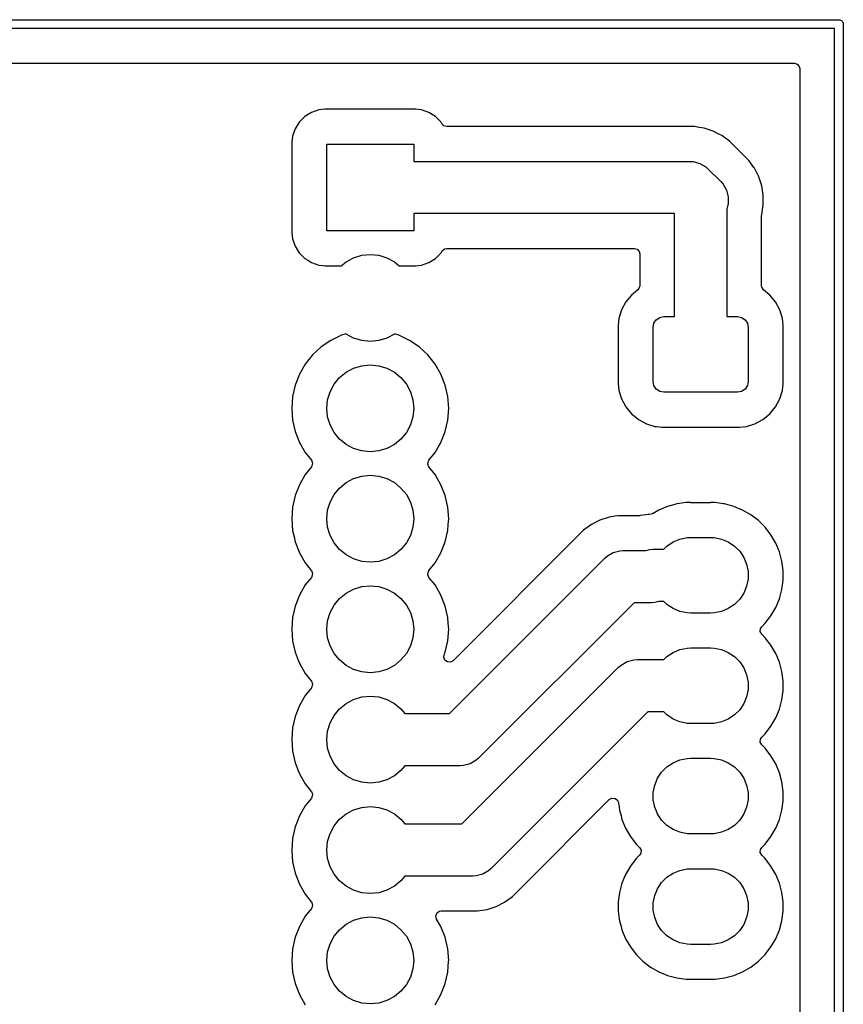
# Model space of a CAD drawing. Extents: x 164 to 201.9, y -130.9 to -85.9.
# Tile 3 of 3: x 183 to 201.9, y -108.5 to -85.9. Entities that reach past the tile are written whole.
import ezdxf

# ---------------------------------------------------------------- set-up
doc = ezdxf.new("R2010")
doc.units = 0
doc.layers.add('BLACK', color=7, linetype='CONTINUOUS')

msp = doc.modelspace()

# ---------------------------------------------------------------- linework, layer by layer
at = {"layer": 'BLACK', "linetype": 'CONTINUOUS'}
for p, q in [((164.15, -85.9), (201.83, -85.9)), ((201.83, -85.9), (201.849509, -85.901921)), ((201.849509, -85.901921), (201.885557, -85.916853)), ((201.885557, -85.916853), (201.913147, -85.944443)), ((201.913147, -85.944443), (201.928079, -85.980491)), ((201.928079, -85.980491), (201.93, -86)), ((201.93, -86), (201.93, -130.76)), ((201.73, -86.1), (164.25, -86.1)), ((201.73, -130.66), (201.73, -86.1)), ((165.1745, -86.9005), (200.8055, -86.9005)), ((200.8055, -86.9005), (200.872539, -86.920185)), ((200.872539, -86.920185), (200.918294, -86.972989)), ((200.918294, -86.972989), (200.9295, -87.0245)), ((200.9295, -87.0245), (200.9295, -129.7355)), ((189.700476, -88.034211), (189.547737, -88.130184)), ((189.870745, -87.974631), (189.700476, -88.034211)), ((189.87075, -87.97463), (189.870745, -87.974631)), ((190.005039, -87.9595), (189.87075, -87.97463)), ((190.005046, -87.9595), (190.005039, -87.9595)), ((192.094954, -87.9595), (190.005046, -87.9595)), ((192.09496, -87.9595), (192.094954, -87.9595)), ((192.229249, -87.97463), (192.09496, -87.9595)), ((192.229254, -87.974631), (192.229249, -87.97463)), ((192.399523, -88.034211), (192.229254, -87.974631)), ((192.552262, -88.130184), (192.399523, -88.034211)), ((189.420184, -88.257737), (189.324211, -88.410476)), ((189.547737, -88.130184), (189.420184, -88.257737)), ((192.679817, -88.257739), (192.552262, -88.130184)), ((192.707297, -88.301473), (192.679817, -88.257739)), ((192.745251, -88.339815), (192.707297, -88.301473)), ((189.324211, -88.410476), (189.264631, -88.580745)), ((192.81229, -88.3595), (192.745251, -88.339815)), ((198.284643, -88.3595), (192.81229, -88.3595)), ((198.284667, -88.359499), (198.284643, -88.3595)), ((198.289778, -88.359499), (198.284667, -88.359499)), ((198.510222, -88.359499), (198.289778, -88.359499)), ((198.619086, -88.376742), (198.510222, -88.359499)), ((198.727952, -88.393985), (198.619086, -88.376742)), ((198.937603, -88.462103), (198.727952, -88.393985)), ((198.937606, -88.462104), (198.937603, -88.462103)), ((199.071096, -88.530122), (198.937606, -88.462104)), ((199.134022, -88.562185), (199.071096, -88.530122)), ((189.26463, -88.58075), (189.2495, -88.715039)), ((189.2495, -88.715039), (189.2495, -90.80496)), ((189.264631, -88.580745), (189.26463, -88.58075)), ((190.05, -90.76), (190.05, -88.76)), ((190.05, -88.76), (192.05, -88.76)), ((192.05, -88.76), (192.05, -89.16)), ((199.134024, -88.562186), (199.134022, -88.562185)), ((199.134025, -88.562187), (199.134024, -88.562186)), ((199.312357, -88.691751), (199.134025, -88.562187)), ((199.312361, -88.691755), (199.312357, -88.691751)), ((199.312365, -88.691758), (199.312361, -88.691755)), ((199.468242, -88.847635), (199.312365, -88.691758)), ((199.472573, -88.851966), (199.468242, -88.847635)), ((199.472582, -88.851976), (199.472573, -88.851966)), ((199.599238, -88.978632), (199.472582, -88.851976)), ((199.599253, -88.978646), (199.599238, -88.978632)), ((199.602364, -88.981757), (199.599253, -88.978646)), ((199.602365, -88.981758), (199.602364, -88.981757)), ((199.758242, -89.137635), (199.602365, -88.981758)), ((192.05, -89.16), (198.4, -89.16)), ((198.4, -89.16), (198.478316, -89.165133)), ((198.478316, -89.165133), (198.62961, -89.205672)), ((198.62961, -89.205672), (198.765257, -89.283988)), ((199.758244, -89.137638), (199.758242, -89.137635)), ((199.758248, -89.137642), (199.758244, -89.137638)), ((199.87575, -89.299372), (199.758248, -89.137642)), ((198.765257, -89.283988), (198.824264, -89.335736)), ((198.824264, -89.335736), (199.114264, -89.625736)), ((199.887815, -89.315978), (199.87575, -89.299372)), ((199.987896, -89.512394), (199.887815, -89.315978)), ((199.114264, -89.625736), (199.166004, -89.684734)), ((199.166004, -89.684734), (199.166013, -89.684743)), ((199.166013, -89.684743), (199.244328, -89.820389)), ((200.056015, -89.722049), (199.987896, -89.512394)), ((199.244328, -89.820389), (199.284867, -89.971684)), ((200.090501, -89.939778), (200.056015, -89.722049)), ((199.284867, -90.128315), (199.25, -90.258441)), ((199.284867, -89.971684), (199.284867, -90.128315)), ((200.090501, -90.160221), (200.090501, -89.939778)), ((198.05, -90.36), (192.05, -90.36)), ((192.05, -90.36), (192.05, -90.76)), ((198.05, -92.73), (198.05, -90.36)), ((199.25, -90.258441), (199.25, -92.73)), ((200.056015, -90.377951), (200.090501, -90.160221)), ((200.0505, -90.414563), (200.055524, -90.382841)), ((200.0505, -92.018266), (200.0505, -90.414563)), ((200.054878, -90.382686), (200.056011, -90.377962)), ((200.055524, -90.382841), (200.054878, -90.382686)), ((200.056011, -90.377962), (200.056015, -90.377951)), ((189.2495, -90.80496), (189.26463, -90.939249)), ((192.05, -90.76), (190.05, -90.76)), ((189.26463, -90.939249), (189.264631, -90.939254)), ((189.264631, -90.939254), (189.324211, -91.109523)), ((189.324211, -91.109523), (189.420183, -91.26226)), ((189.420183, -91.26226), (189.420184, -91.262262)), ((189.420184, -91.262262), (189.547738, -91.389816)), ((192.552262, -91.389816), (192.679816, -91.262262)), ((192.679816, -91.262262), (192.687972, -91.24928)), ((192.687972, -91.24928), (192.707297, -91.218527)), ((192.707297, -91.218527), (192.759631, -91.172237)), ((192.759631, -91.172237), (192.81229, -91.1605)), ((192.81229, -91.1605), (197.1255, -91.1605)), ((197.1255, -91.1605), (197.192539, -91.180185)), ((197.192539, -91.180185), (197.238294, -91.232989)), ((197.238294, -91.232989), (197.2495, -91.2845)), ((189.547738, -91.389816), (189.628777, -91.440736)), ((189.628777, -91.440736), (189.658303, -91.459289)), ((189.658303, -91.459289), (189.700478, -91.485789)), ((189.700478, -91.485789), (189.870745, -91.545368)), ((190.382364, -91.5605), (190.49443, -91.46853)), ((190.49443, -91.46853), (190.667317, -91.37612)), ((190.667317, -91.37612), (190.85491, -91.319215)), ((190.85491, -91.319215), (191.05, -91.3)), ((191.05, -91.3), (191.24509, -91.319215)), ((191.24509, -91.319215), (191.432683, -91.37612)), ((191.432683, -91.37612), (191.60557, -91.46853)), ((191.60557, -91.46853), (191.717636, -91.5605)), ((192.229255, -91.545368), (192.399522, -91.485789)), ((192.399522, -91.485789), (192.552262, -91.389816)), ((197.2495, -91.2845), (197.2495, -92.018266)), ((189.870745, -91.545368), (189.87075, -91.545369)), ((189.87075, -91.545369), (189.961246, -91.555565)), ((189.961246, -91.555565), (190.00504, -91.560499)), ((190.00504, -91.560499), (190.005043, -91.5605)), ((190.005043, -91.5605), (190.005046, -91.5605)), ((190.005046, -91.5605), (190.382364, -91.5605)), ((191.717636, -91.5605), (192.094957, -91.5605)), ((192.094957, -91.5605), (192.094958, -91.560499)), ((192.094958, -91.560499), (192.162104, -91.552934)), ((192.162104, -91.552934), (192.229249, -91.545369)), ((192.229249, -91.545369), (192.229252, -91.545368)), ((192.229252, -91.545368), (192.229255, -91.545368)), ((197.204165, -92.114119), (197.05859, -92.233589)), ((197.229815, -92.085305), (197.204165, -92.114119)), ((197.2495, -92.018266), (197.229815, -92.085305)), ((200.056501, -92.056373), (200.0505, -92.018266)), ((200.095835, -92.114119), (200.056501, -92.056373)), ((200.241409, -92.233589), (200.095835, -92.114119)), ((196.927317, -92.393547), (196.829769, -92.576043)), ((197.05859, -92.233589), (196.927317, -92.393547)), ((200.24141, -92.23359), (200.241409, -92.233589)), ((200.372685, -92.39355), (200.24141, -92.23359)), ((200.470232, -92.576046), (200.372685, -92.39355)), ((196.829769, -92.576043), (196.769699, -92.774067)), ((200.5303, -92.774066), (200.470232, -92.576046)), ((196.769699, -92.774067), (196.7545, -92.928395)), ((197.57403, -92.884329), (197.628223, -92.803223)), ((197.628223, -92.803223), (197.709329, -92.74903)), ((197.709329, -92.74903), (197.805, -92.73)), ((197.805, -92.73), (198.05, -92.73)), ((199.25, -92.73), (199.495, -92.73)), ((199.495, -92.73), (199.590671, -92.74903)), ((199.590671, -92.74903), (199.671777, -92.803223)), ((199.671777, -92.803223), (199.72597, -92.884329)), ((200.5455, -92.928392), (200.5303, -92.774066)), ((196.7545, -92.928395), (196.7545, -94.271604)), ((197.555, -92.98), (197.57403, -92.884329)), ((197.555, -94.22), (197.555, -92.98)), ((199.72597, -92.884329), (199.745, -92.98)), ((199.745, -92.98), (199.745, -94.22)), ((200.5455, -94.271608), (200.5455, -92.928392)), ((190.14723, -93.276346), (189.924258, -93.428365)), ((190.390358, -93.159262), (190.14723, -93.276346)), ((190.490612, -93.128337), (190.390358, -93.159262)), ((190.49443, -93.13147), (190.490612, -93.128337)), ((190.667317, -93.22388), (190.49443, -93.13147)), ((190.85491, -93.280785), (190.667317, -93.22388)), ((191.05, -93.3), (190.85491, -93.280785)), ((191.24509, -93.280785), (191.05, -93.3)), ((191.432683, -93.22388), (191.24509, -93.280785)), ((191.60557, -93.13147), (191.432683, -93.22388)), ((191.609386, -93.128337), (191.60557, -93.13147)), ((191.709645, -93.159263), (191.609386, -93.128337)), ((191.952767, -93.276344), (191.709643, -93.159263)), ((191.709643, -93.159263), (191.709645, -93.159263)), ((191.952768, -93.276345), (191.952767, -93.276344)), ((191.952769, -93.276346), (191.952768, -93.276345)), ((191.952775, -93.276349), (191.952769, -93.276346)), ((192.175741, -93.428365), (191.952775, -93.276349)), ((189.924258, -93.428365), (189.726442, -93.61191)), ((192.373557, -93.61191), (192.175741, -93.428365)), ((189.726442, -93.61191), (189.558185, -93.822898)), ((192.37356, -93.611914), (192.373557, -93.61191)), ((192.373561, -93.611915), (192.37356, -93.611914)), ((192.541815, -93.822898), (192.373561, -93.611915)), ((189.558185, -93.822898), (189.423258, -94.056599)), ((190.49443, -94.00853), (190.667317, -93.91612)), ((190.667317, -93.91612), (190.85491, -93.859215)), ((190.85491, -93.859215), (191.05, -93.84)), ((191.05, -93.84), (191.24509, -93.859215)), ((191.24509, -93.859215), (191.432683, -93.91612)), ((191.432683, -93.91612), (191.60557, -94.00853)), ((192.676743, -94.056602), (192.541815, -93.822898)), ((189.423256, -94.056603), (189.324666, -94.307804)), ((189.423258, -94.056599), (189.423256, -94.056603)), ((190.21853, -94.28443), (190.342893, -94.132893)), ((190.342893, -94.132893), (190.49443, -94.00853)), ((191.60557, -94.00853), (191.757107, -94.132893)), ((191.757107, -94.132893), (191.88147, -94.28443)), ((192.775334, -94.307805), (192.676743, -94.056602)), ((189.324664, -94.307811), (189.264616, -94.570898)), ((189.324666, -94.307804), (189.324664, -94.307811)), ((190.12612, -94.457317), (190.21853, -94.28443)), ((191.88147, -94.28443), (191.97388, -94.457317)), ((192.835383, -94.570897), (192.775334, -94.307805)), ((196.7545, -94.271604), (196.769699, -94.425932)), ((196.769699, -94.425932), (196.7697, -94.425934)), ((196.7697, -94.425934), (196.829768, -94.623954)), ((197.57403, -94.315671), (197.555, -94.22)), ((197.628223, -94.396777), (197.57403, -94.315671)), ((197.709329, -94.45097), (197.628223, -94.396777)), ((199.671777, -94.396777), (199.590671, -94.45097)), ((199.72597, -94.315671), (199.671777, -94.396777)), ((199.745, -94.22), (199.72597, -94.315671)), ((200.470232, -94.623954), (200.5303, -94.425934)), ((200.5303, -94.425934), (200.5455, -94.271608)), ((189.264616, -94.570898), (189.244451, -94.839995)), ((190.05, -94.84), (190.069215, -94.64491)), ((190.069215, -94.64491), (190.12612, -94.457317)), ((191.97388, -94.457317), (192.030785, -94.64491)), ((192.030785, -94.64491), (192.05, -94.84)), ((192.855549, -94.84), (192.835383, -94.570897)), ((196.829768, -94.623954), (196.927315, -94.80645)), ((197.805, -94.47), (197.709329, -94.45097)), ((199.495, -94.47), (197.805, -94.47)), ((199.590671, -94.45097), (199.495, -94.47)), ((200.372685, -94.80645), (200.470232, -94.623954)), ((189.244451, -94.839995), (189.244451, -94.840004)), ((189.244451, -94.840004), (189.264616, -95.109101)), ((190.069215, -95.03509), (190.05, -94.84)), ((192.05, -94.84), (192.030785, -95.03509)), ((192.835383, -95.109103), (192.855549, -94.84)), ((196.927315, -94.80645), (196.927317, -94.806452)), ((196.927317, -94.806452), (197.058589, -94.96641)), ((200.24141, -94.96641), (200.372685, -94.80645)), ((189.264616, -95.109101), (189.324664, -95.372188)), ((190.12612, -95.222683), (190.069215, -95.03509)), ((192.030785, -95.03509), (191.97388, -95.222683)), ((192.775334, -95.372195), (192.835383, -95.109103)), ((197.058589, -94.96641), (197.155209, -95.045702)), ((197.155209, -95.045702), (197.21855, -95.097685)), ((197.21855, -95.097685), (197.401046, -95.195232)), ((199.898954, -95.195232), (200.08145, -95.097685)), ((200.08145, -95.097685), (200.24141, -94.96641)), ((190.21853, -95.39557), (190.12612, -95.222683)), ((191.97388, -95.222683), (191.88147, -95.39557)), ((197.401046, -95.195232), (197.599066, -95.2553)), ((197.599066, -95.2553), (197.599065, -95.2553)), ((197.599065, -95.2553), (197.637647, -95.2591)), ((197.637647, -95.2591), (197.753392, -95.2705)), ((197.753392, -95.2705), (197.753395, -95.2705)), ((197.753395, -95.2705), (198.414822, -95.2705)), ((198.414822, -95.2705), (198.425, -95.27)), ((198.425, -95.27), (198.875, -95.27)), ((198.875, -95.27), (198.885178, -95.2705)), ((198.885178, -95.2705), (199.546605, -95.2705)), ((199.546605, -95.2705), (199.546608, -95.2705)), ((199.546608, -95.2705), (199.700934, -95.2553)), ((199.700934, -95.2553), (199.898954, -95.195232)), ((189.324664, -95.372188), (189.324666, -95.372195)), ((189.324666, -95.372195), (189.423257, -95.623398)), ((190.342893, -95.547107), (190.21853, -95.39557)), ((190.49443, -95.67147), (190.342893, -95.547107)), ((191.757107, -95.547107), (191.60557, -95.67147)), ((191.88147, -95.39557), (191.757107, -95.547107)), ((192.676743, -95.623398), (192.775334, -95.372195)), ((189.423257, -95.623398), (189.558185, -95.857102)), ((190.667317, -95.76388), (190.49443, -95.67147)), ((190.85491, -95.820785), (190.667317, -95.76388)), ((191.432683, -95.76388), (191.24509, -95.820785)), ((191.60557, -95.67147), (191.432683, -95.76388)), ((192.541815, -95.857102), (192.676743, -95.623398)), ((189.558185, -95.857102), (189.69821, -96.032687)), ((191.05, -95.84), (190.85491, -95.820785)), ((191.24509, -95.820785), (191.05, -95.84)), ((192.401784, -96.032693), (192.541815, -95.857102)), ((189.69821, -96.187313), (189.558185, -96.362898)), ((189.69821, -96.032687), (189.724618, -96.097374)), ((189.711862, -96.166069), (189.69821, -96.187313)), ((189.724618, -96.097374), (189.711862, -96.166069)), ((192.375381, -96.122627), (192.388136, -96.053931)), ((192.401787, -96.18731), (192.375381, -96.122627)), ((192.388136, -96.053931), (192.401784, -96.032693)), ((192.541815, -96.362898), (192.401787, -96.18731)), ((189.558185, -96.362898), (189.423258, -96.596599)), ((190.49443, -96.54853), (190.667317, -96.45612)), ((190.667317, -96.45612), (190.85491, -96.399215)), ((190.85491, -96.399215), (191.05, -96.38)), ((191.05, -96.38), (191.24509, -96.399215)), ((191.24509, -96.399215), (191.432683, -96.45612)), ((191.432683, -96.45612), (191.60557, -96.54853)), ((192.676743, -96.596602), (192.541815, -96.362898)), ((189.423256, -96.596603), (189.324666, -96.847804)), ((189.423258, -96.596599), (189.423256, -96.596603)), ((190.21853, -96.82443), (190.342893, -96.672893)), ((190.342893, -96.672893), (190.49443, -96.54853)), ((191.60557, -96.54853), (191.757107, -96.672893)), ((191.757107, -96.672893), (191.88147, -96.82443)), ((192.775334, -96.847805), (192.676743, -96.596602)), ((189.324664, -96.847811), (189.264616, -97.110898)), ((189.324666, -96.847804), (189.324664, -96.847811)), ((190.12612, -96.997317), (190.21853, -96.82443)), ((191.88147, -96.82443), (191.97388, -96.997317)), ((192.835383, -97.110897), (192.775334, -96.847805)), ((189.264616, -97.110898), (189.244451, -97.379995)), ((190.069215, -97.18491), (190.12612, -96.997317)), ((191.97388, -96.997317), (192.030785, -97.18491)), ((192.835383, -97.110898), (192.835383, -97.110897)), ((192.855549, -97.379995), (192.835383, -97.110898)), ((197.84792, -97.110898), (197.684572, -97.17856)), ((197.886884, -97.094758), (197.84792, -97.110898)), ((198.053699, -97.05006), (197.886884, -97.094758)), ((198.098402, -97.038083), (198.053699, -97.05006)), ((198.108853, -97.036707), (198.098402, -97.038083)), ((198.315502, -97.0095), (198.108853, -97.036707)), ((198.31551, -97.0095), (198.315502, -97.0095)), ((198.414822, -97.0095), (198.31551, -97.0095)), ((198.425, -97.01), (198.414822, -97.0095)), ((198.875, -97.01), (198.425, -97.01)), ((198.885178, -97.0095), (198.875, -97.01)), ((198.98449, -97.0095), (198.885178, -97.0095)), ((198.984497, -97.0095), (198.98449, -97.0095)), ((199.165314, -97.033306), (198.984497, -97.0095)), ((199.201598, -97.038083), (199.165314, -97.033306)), ((199.307357, -97.066421), (199.201598, -97.038083)), ((199.413115, -97.094758), (199.307357, -97.066421)), ((199.413118, -97.094759), (199.413115, -97.094758)), ((199.615428, -97.17856), (199.413117, -97.094759)), ((199.413117, -97.094759), (199.413118, -97.094759)), ((189.244451, -97.379995), (189.244451, -97.380004)), ((189.244451, -97.380004), (189.264616, -97.649101)), ((190.05, -97.38), (190.069215, -97.18491)), ((190.069215, -97.57509), (190.05, -97.38)), ((192.030785, -97.18491), (192.05, -97.38)), ((192.05, -97.38), (192.030785, -97.57509)), ((192.845643, -97.512185), (192.855549, -97.380004)), ((192.855549, -97.380004), (192.855549, -97.379995)), ((196.542047, -97.343985), (196.332396, -97.412103)), ((196.687201, -97.320994), (196.542047, -97.343985)), ((196.759778, -97.309499), (196.687201, -97.320994)), ((196.980222, -97.309499), (196.759778, -97.309499)), ((196.985333, -97.309499), (196.980222, -97.309499)), ((196.985357, -97.3095), (196.985333, -97.309499)), ((197.240609, -97.3095), (196.985357, -97.3095)), ((197.260007, -97.307973), (197.240609, -97.3095)), ((197.385796, -97.28805), (197.260007, -97.307973)), ((197.439778, -97.2795), (197.385796, -97.28805)), ((197.476513, -97.2795), (197.439778, -97.2795)), ((197.538513, -97.262887), (197.476513, -97.2795)), ((197.684562, -97.178565), (197.538513, -97.262887)), ((197.684568, -97.178562), (197.684562, -97.178565)), ((197.684572, -97.17856), (197.684568, -97.178562)), ((199.615433, -97.178562), (199.615428, -97.17856)), ((199.615438, -97.178565), (199.615433, -97.178562)), ((199.80507, -97.288049), (199.615438, -97.178565)), ((199.978798, -97.421355), (199.80507, -97.288049)), ((190.12612, -97.762683), (190.069215, -97.57509)), ((192.030785, -97.57509), (191.97388, -97.762683)), ((192.835383, -97.649103), (192.845643, -97.512185)), ((196.135974, -97.512187), (195.957641, -97.641752)), ((196.332393, -97.412104), (196.135974, -97.512187)), ((196.332396, -97.412103), (196.332393, -97.412104)), ((199.978805, -97.421361), (199.978798, -97.421355)), ((200.133638, -97.576194), (199.978805, -97.421361)), ((200.133644, -97.576201), (200.133638, -97.576194)), ((200.26695, -97.749929), (200.133644, -97.576201)), ((189.264616, -97.649101), (189.298518, -97.797635)), ((189.298518, -97.797635), (189.324666, -97.912195)), ((190.21853, -97.93557), (190.12612, -97.762683)), ((191.97388, -97.762683), (191.88147, -97.93557)), ((192.775334, -97.912195), (192.835383, -97.649103)), ((195.957636, -97.641756), (192.955333, -100.64406)), ((195.957641, -97.641752), (195.957636, -97.641756)), ((198.172452, -97.847462), (198.339725, -97.814189)), ((198.339725, -97.814189), (198.425, -97.81)), ((198.425, -97.81), (198.875, -97.81)), ((198.875, -97.81), (198.960275, -97.814189)), ((198.960275, -97.814189), (199.127548, -97.847462)), ((200.37644, -97.939572), (200.26695, -97.749929)), ((189.324666, -97.912195), (189.423257, -98.163398)), ((190.342893, -98.087107), (190.21853, -97.93557)), ((191.88147, -97.93557), (191.757107, -98.087107)), ((192.676743, -98.163398), (192.775334, -97.912195)), ((197.800559, -98.08), (197.873078, -98.007481)), ((197.873078, -98.007481), (198.014885, -97.912729)), ((198.014885, -97.912729), (198.172452, -97.847462)), ((199.127548, -97.847462), (199.285115, -97.912729)), ((199.285115, -97.912729), (199.426922, -98.007481)), ((199.426922, -98.007481), (199.547519, -98.128078)), ((200.460241, -98.141883), (200.37644, -97.939572)), ((189.423257, -98.163398), (189.558185, -98.397102)), ((190.49443, -98.21147), (190.342893, -98.087107)), ((190.667317, -98.30388), (190.49443, -98.21147)), ((191.60557, -98.21147), (191.432683, -98.30388)), ((191.757107, -98.087107), (191.60557, -98.21147)), ((192.541815, -98.397102), (192.676743, -98.163398)), ((192.871472, -101.86), (196.445736, -98.285736)), ((196.445736, -98.285736), (196.504743, -98.233988)), ((196.504743, -98.233988), (196.64039, -98.155672)), ((196.64039, -98.155672), (196.791684, -98.115133)), ((196.791684, -98.115133), (196.87, -98.11)), ((196.87, -98.11), (197.378878, -98.11)), ((197.378878, -98.11), (197.471684, -98.085133)), ((197.471684, -98.085133), (197.55, -98.08)), ((197.55, -98.08), (197.800559, -98.08)), ((199.547519, -98.128078), (199.642271, -98.269885)), ((199.642271, -98.269885), (199.707538, -98.427452)), ((200.516917, -98.353402), (200.460241, -98.141883)), ((189.558185, -98.397102), (189.696474, -98.57051)), ((190.85491, -98.360785), (190.667317, -98.30388)), ((191.05, -98.38), (190.85491, -98.360785)), ((191.24509, -98.360785), (191.05, -98.38)), ((191.432683, -98.30388), (191.24509, -98.360785)), ((192.401784, -98.572693), (192.541815, -98.397102)), ((199.707538, -98.427452), (199.740811, -98.594725)), ((200.5455, -98.57051), (200.516917, -98.353402)), ((189.69821, -98.727313), (189.558185, -98.902898)), ((189.696474, -98.57051), (189.69821, -98.572687)), ((189.69821, -98.572687), (189.724618, -98.637374)), ((189.711862, -98.706069), (189.69821, -98.727313)), ((189.724618, -98.637374), (189.711862, -98.706069)), ((192.375381, -98.662627), (192.388136, -98.593931)), ((192.401787, -98.72731), (192.375381, -98.662627)), ((192.388136, -98.593931), (192.401784, -98.572693)), ((192.541815, -98.902898), (192.401787, -98.72731)), ((199.740811, -98.594725), (199.740811, -98.765275)), ((200.5455, -98.78949), (200.5455, -98.57051)), ((189.558185, -98.902898), (189.423258, -99.136599)), ((190.667317, -98.99612), (190.85491, -98.939215)), ((190.85491, -98.939215), (191.05, -98.92)), ((191.05, -98.92), (191.24509, -98.939215)), ((191.24509, -98.939215), (191.432683, -98.99612)), ((192.676743, -99.136602), (192.541815, -98.902898)), ((199.707538, -98.932548), (199.642271, -99.090115)), ((199.740811, -98.765275), (199.707538, -98.932548)), ((200.516917, -99.006598), (200.5455, -98.78949)), ((189.423256, -99.136603), (189.324666, -99.387804)), ((189.423258, -99.136599), (189.423256, -99.136603)), ((190.342893, -99.212893), (190.49443, -99.08853)), ((190.49443, -99.08853), (190.667317, -98.99612)), ((191.432683, -98.99612), (191.60557, -99.08853)), ((191.60557, -99.08853), (191.757107, -99.212893)), ((192.775334, -99.387805), (192.676743, -99.136602)), ((199.642271, -99.090115), (199.547519, -99.231922)), ((200.460241, -99.218117), (200.516917, -99.006598)), ((189.324664, -99.387811), (189.264616, -99.650898)), ((189.324666, -99.387804), (189.324664, -99.387811)), ((190.12612, -99.537317), (190.21853, -99.36443)), ((190.21853, -99.36443), (190.342893, -99.212893)), ((191.757107, -99.212893), (191.88147, -99.36443)), ((191.88147, -99.36443), (191.97388, -99.537317)), ((192.835383, -99.650897), (192.775334, -99.387805)), ((197.118528, -99.31), (193.544264, -102.884264)), ((197.52, -99.31), (197.118528, -99.31)), ((197.598316, -99.304867), (197.52, -99.31)), ((197.691121, -99.28), (197.598316, -99.304867)), ((197.800559, -99.28), (197.691121, -99.28)), ((197.873078, -99.352519), (197.800559, -99.28)), ((198.014885, -99.447271), (197.873078, -99.352519)), ((199.426922, -99.352519), (199.285115, -99.447271)), ((199.547519, -99.231922), (199.426922, -99.352519)), ((200.26695, -99.610071), (200.37644, -99.420428)), ((200.37644, -99.420428), (200.460241, -99.218117)), ((189.264616, -99.650898), (189.244451, -99.919995)), ((190.069215, -99.72491), (190.12612, -99.537317)), ((191.97388, -99.537317), (192.030785, -99.72491)), ((192.835383, -99.650898), (192.835383, -99.650897)), ((192.845342, -99.7838), (192.835383, -99.650898)), ((198.172452, -99.512538), (198.014885, -99.447271)), ((198.339725, -99.545811), (198.172452, -99.512538)), ((198.425, -99.55), (198.339725, -99.545811)), ((198.875, -99.55), (198.425, -99.55)), ((198.960275, -99.545811), (198.875, -99.55)), ((199.127548, -99.512538), (198.960275, -99.545811)), ((199.285115, -99.447271), (199.127548, -99.512538)), ((200.133643, -99.7838), (200.26695, -99.610071)), ((190.05, -99.92), (190.069215, -99.72491)), ((192.030785, -99.72491), (192.05, -99.92)), ((192.855549, -99.92), (192.845342, -99.7838)), ((200.026624, -99.906666), (200.055125, -99.862319)), ((200.055125, -99.862319), (200.133638, -99.783805)), ((200.133638, -99.783805), (200.133643, -99.7838)), ((189.244451, -99.919995), (189.244451, -99.920004)), ((189.244451, -99.920004), (189.264616, -100.189101)), ((190.069215, -100.11509), (190.05, -99.92)), ((192.05, -99.92), (192.030785, -100.11509)), ((192.835383, -100.189103), (192.855549, -99.92)), ((200.02164, -99.976358), (200.026624, -99.906666)), ((200.055125, -100.037681), (200.02164, -99.976358)), ((200.133638, -100.116194), (200.055125, -100.037681)), ((189.264616, -100.189101), (189.324664, -100.452188)), ((190.12612, -100.302683), (190.069215, -100.11509)), ((190.21853, -100.47557), (190.12612, -100.302683)), ((191.97388, -100.302683), (191.88147, -100.47557)), ((192.030785, -100.11509), (191.97388, -100.302683)), ((192.775334, -100.452195), (192.835383, -100.189103)), ((200.133644, -100.116201), (200.133638, -100.116194)), ((200.26695, -100.289929), (200.133644, -100.116201)), ((200.37644, -100.479572), (200.26695, -100.289929)), ((189.324664, -100.452188), (189.324666, -100.452195)), ((189.324666, -100.452195), (189.39472, -100.630689)), ((190.342893, -100.627107), (190.21853, -100.47557)), ((191.88147, -100.47557), (191.757107, -100.627107)), ((192.743968, -100.565225), (192.752223, -100.511079)), ((192.752223, -100.511079), (192.775334, -100.452195)), ((197.800559, -100.62), (197.873078, -100.547481)), ((197.873078, -100.547481), (198.014885, -100.452729)), ((198.014885, -100.452729), (198.172452, -100.387462)), ((198.172452, -100.387462), (198.339725, -100.354189)), ((198.339725, -100.354189), (198.425, -100.35)), ((198.425, -100.35), (198.875, -100.35)), ((198.875, -100.35), (198.960275, -100.354189)), ((198.960275, -100.354189), (199.127548, -100.387462)), ((199.127548, -100.387462), (199.285115, -100.452729)), ((199.285115, -100.452729), (199.426922, -100.547481)), ((199.426922, -100.547481), (199.547519, -100.668078)), ((200.460241, -100.681883), (200.37644, -100.479572)), ((189.39472, -100.630689), (189.423257, -100.703398)), ((189.423257, -100.703398), (189.558185, -100.937102)), ((190.49443, -100.75147), (190.342893, -100.627107)), ((190.667317, -100.84388), (190.49443, -100.75147)), ((191.60557, -100.75147), (191.432683, -100.84388)), ((191.757107, -100.627107), (191.60557, -100.75147)), ((192.768385, -100.630689), (192.743968, -100.565225)), ((192.824318, -100.672561), (192.768385, -100.630689)), ((192.89401, -100.677545), (192.824318, -100.672561)), ((192.955333, -100.64406), (192.89401, -100.677545)), ((196.764164, -100.795736), (196.823171, -100.743988)), ((196.823171, -100.743988), (196.958818, -100.665672)), ((196.958818, -100.665672), (197.110112, -100.625133)), ((197.110112, -100.625133), (197.188428, -100.62)), ((197.188428, -100.62), (197.800559, -100.62)), ((199.547519, -100.668078), (199.642271, -100.809885)), ((200.516917, -100.893402), (200.460241, -100.681883)), ((189.558185, -100.937102), (189.696474, -101.11051)), ((190.85491, -100.900785), (190.667317, -100.84388)), ((191.05, -100.92), (190.85491, -100.900785)), ((191.24509, -100.900785), (191.05, -100.92)), ((191.432683, -100.84388), (191.24509, -100.900785)), ((193.1599, -104.4), (196.764164, -100.795736)), ((199.642271, -100.809885), (199.707538, -100.967452)), ((199.707538, -100.967452), (199.740811, -101.134725)), ((200.5455, -101.11051), (200.516917, -100.893402)), ((189.696474, -101.11051), (189.69821, -101.112687)), ((189.69821, -101.112687), (189.724618, -101.177374)), ((189.724618, -101.177374), (189.711862, -101.246069)), ((199.740811, -101.134725), (199.740811, -101.305275)), ((200.5455, -101.32949), (200.5455, -101.11051)), ((189.558185, -101.442898), (189.423258, -101.676599)), ((189.69821, -101.267313), (189.558185, -101.442898)), ((189.711862, -101.246069), (189.69821, -101.267313)), ((190.85491, -101.479215), (191.05, -101.46)), ((191.05, -101.46), (191.24509, -101.479215)), ((199.740811, -101.305275), (199.707538, -101.472548)), ((200.516917, -101.546598), (200.5455, -101.32949)), ((189.423256, -101.676603), (189.324666, -101.927804)), ((189.423258, -101.676599), (189.423256, -101.676603)), ((190.342893, -101.752893), (190.49443, -101.62853)), ((190.49443, -101.62853), (190.667317, -101.53612)), ((190.667317, -101.53612), (190.85491, -101.479215)), ((191.24509, -101.479215), (191.432683, -101.53612)), ((191.432683, -101.53612), (191.60557, -101.62853)), ((191.60557, -101.62853), (191.757107, -101.752893)), ((199.642271, -101.630115), (199.547519, -101.771922)), ((199.707538, -101.472548), (199.642271, -101.630115)), ((200.460241, -101.758117), (200.516917, -101.546598)), ((190.12612, -102.077317), (190.21853, -101.90443)), ((190.21853, -101.90443), (190.342893, -101.752893)), ((191.757107, -101.752893), (191.845007, -101.86)), ((191.845007, -101.86), (192.871472, -101.86)), ((197.436956, -101.82), (193.832692, -105.424264)), ((197.800559, -101.82), (197.436956, -101.82)), ((197.873078, -101.892519), (197.800559, -101.82)), ((198.014885, -101.987271), (197.873078, -101.892519)), ((199.426922, -101.892519), (199.285115, -101.987271)), ((199.547519, -101.771922), (199.426922, -101.892519)), ((200.37644, -101.960428), (200.460241, -101.758117)), ((189.324664, -101.927811), (189.264616, -102.190898)), ((189.324666, -101.927804), (189.324664, -101.927811)), ((190.069215, -102.26491), (190.12612, -102.077317)), ((198.172452, -102.052538), (198.014885, -101.987271)), ((198.339725, -102.085811), (198.172452, -102.052538)), ((198.425, -102.09), (198.339725, -102.085811)), ((198.875, -102.09), (198.425, -102.09)), ((198.960275, -102.085811), (198.875, -102.09)), ((199.127548, -102.052538), (198.960275, -102.085811)), ((199.285115, -101.987271), (199.127548, -102.052538)), ((200.26695, -102.150071), (200.37644, -101.960428)), ((189.264616, -102.190898), (189.244451, -102.459995)), ((190.05, -102.46), (190.069215, -102.26491)), ((200.055125, -102.402319), (200.133638, -102.323805)), ((200.133638, -102.323805), (200.133643, -102.3238)), ((200.133643, -102.3238), (200.26695, -102.150071)), ((189.244451, -102.459995), (189.244451, -102.460004)), ((189.244451, -102.460004), (189.264616, -102.729101)), ((190.069215, -102.65509), (190.05, -102.46)), ((200.02164, -102.516358), (200.026624, -102.446666)), ((200.055125, -102.577681), (200.02164, -102.516358)), ((200.026624, -102.446666), (200.055125, -102.402319)), ((200.133638, -102.656194), (200.055125, -102.577681)), ((189.264616, -102.729101), (189.324664, -102.992188)), ((190.12612, -102.842683), (190.069215, -102.65509)), ((200.133644, -102.656201), (200.133638, -102.656194)), ((200.26695, -102.829929), (200.133644, -102.656201)), ((189.324664, -102.992188), (189.324666, -102.992195)), ((189.324666, -102.992195), (189.423257, -103.243398)), ((190.21853, -103.01557), (190.12612, -102.842683)), ((190.342893, -103.167107), (190.21853, -103.01557)), ((193.34961, -103.014328), (193.198316, -103.054867)), ((193.485257, -102.936012), (193.34961, -103.014328)), ((193.544264, -102.884264), (193.485257, -102.936012)), ((197.873078, -103.087481), (198.014885, -102.992729)), ((198.014885, -102.992729), (198.172452, -102.927462)), ((198.172452, -102.927462), (198.339725, -102.894189)), ((198.339725, -102.894189), (198.425, -102.89)), ((198.425, -102.89), (198.875, -102.89)), ((198.875, -102.89), (198.960275, -102.894189)), ((198.960275, -102.894189), (199.127548, -102.927462)), ((199.127548, -102.927462), (199.285115, -102.992729)), ((199.285115, -102.992729), (199.426922, -103.087481)), ((200.37644, -103.019572), (200.26695, -102.829929)), ((200.460241, -103.221883), (200.37644, -103.019572)), ((189.423257, -103.243398), (189.558185, -103.477102)), ((190.49443, -103.29147), (190.342893, -103.167107)), ((191.757107, -103.167107), (191.60557, -103.29147)), ((191.845007, -103.06), (191.757107, -103.167107)), ((193.12, -103.06), (191.845007, -103.06)), ((193.198316, -103.054867), (193.12, -103.06)), ((197.657729, -103.349885), (197.752481, -103.208078)), ((197.752481, -103.208078), (197.873078, -103.087481)), ((199.426922, -103.087481), (199.547519, -103.208078)), ((199.547519, -103.208078), (199.642271, -103.349885)), ((200.516917, -103.433402), (200.460241, -103.221883)), ((189.558185, -103.477102), (189.696474, -103.65051)), ((190.667317, -103.38388), (190.49443, -103.29147)), ((190.85491, -103.440785), (190.667317, -103.38388)), ((191.05, -103.46), (190.85491, -103.440785)), ((191.24509, -103.440785), (191.05, -103.46)), ((191.432683, -103.38388), (191.24509, -103.440785)), ((191.60557, -103.29147), (191.432683, -103.38388)), ((197.592462, -103.507452), (197.657729, -103.349885)), ((199.642271, -103.349885), (199.707538, -103.507452)), ((200.5455, -103.65051), (200.516917, -103.433402)), ((189.696474, -103.65051), (189.69821, -103.652687)), ((189.69821, -103.652687), (189.724618, -103.717374)), ((189.724618, -103.717374), (189.711862, -103.786069)), ((197.559189, -103.674725), (197.592462, -103.507452)), ((197.559189, -103.845275), (197.559189, -103.674725)), ((199.707538, -103.507452), (199.740811, -103.674725)), ((199.740811, -103.674725), (199.740811, -103.845275)), ((200.5455, -103.86949), (200.5455, -103.65051)), ((189.69821, -103.807313), (189.558185, -103.982898)), ((189.711862, -103.786069), (189.69821, -103.807313)), ((194.483736, -105.905296), (196.549368, -103.839665)), ((196.549368, -103.839665), (196.610689, -103.806182)), ((196.610689, -103.806182), (196.680381, -103.811166)), ((196.680381, -103.811166), (196.736314, -103.853038)), ((196.736314, -103.853038), (196.759986, -103.911162)), ((196.759986, -103.911162), (196.773467, -104.013565)), ((197.592462, -104.012548), (197.559189, -103.845275)), ((199.740811, -103.845275), (199.707538, -104.012548)), ((200.516917, -104.086598), (200.5455, -103.86949)), ((189.558185, -103.982898), (189.423258, -104.216599)), ((190.342893, -104.292893), (190.49443, -104.16853)), ((190.49443, -104.16853), (190.667317, -104.07612)), ((190.667317, -104.07612), (190.85491, -104.019215)), ((190.85491, -104.019215), (191.05, -104)), ((191.05, -104), (191.24509, -104.019215)), ((191.24509, -104.019215), (191.432683, -104.07612)), ((191.432683, -104.07612), (191.60557, -104.16853)), ((191.60557, -104.16853), (191.757107, -104.292893)), ((196.773467, -104.013565), (196.783083, -104.086598)), ((196.783083, -104.086598), (196.783084, -104.0866)), ((196.783084, -104.0866), (196.817917, -104.216603)), ((197.657729, -104.170115), (197.592462, -104.012548)), ((197.752481, -104.311922), (197.657729, -104.170115)), ((199.642271, -104.170115), (199.547519, -104.311922)), ((199.707538, -104.012548), (199.642271, -104.170115)), ((200.460241, -104.298117), (200.516917, -104.086598)), ((189.423256, -104.216603), (189.324666, -104.467804)), ((189.423258, -104.216599), (189.423256, -104.216603)), ((190.21853, -104.44443), (190.342893, -104.292893)), ((191.757107, -104.292893), (191.845007, -104.4)), ((191.845007, -104.4), (193.1599, -104.4)), ((196.817917, -104.216603), (196.839759, -104.298117)), ((196.839759, -104.298117), (196.92356, -104.500428)), ((197.873078, -104.432519), (197.752481, -104.311922)), ((199.547519, -104.311922), (199.426922, -104.432519)), ((200.37644, -104.500428), (200.460241, -104.298117)), ((189.324664, -104.467811), (189.264616, -104.730898)), ((189.324666, -104.467804), (189.324664, -104.467811)), ((190.069215, -104.80491), (190.12612, -104.617317)), ((190.12612, -104.617317), (190.21853, -104.44443)), ((196.92356, -104.500428), (196.923562, -104.500433)), ((196.923562, -104.500433), (196.923565, -104.500438)), ((196.923565, -104.500438), (197.033049, -104.69007)), ((198.014885, -104.527271), (197.873078, -104.432519)), ((198.172452, -104.592538), (198.014885, -104.527271)), ((198.339725, -104.625811), (198.172452, -104.592538)), ((198.425, -104.63), (198.339725, -104.625811)), ((198.875, -104.63), (198.425, -104.63)), ((198.960275, -104.625811), (198.875, -104.63)), ((199.127548, -104.592538), (198.960275, -104.625811)), ((199.285115, -104.527271), (199.127548, -104.592538)), ((199.426922, -104.432519), (199.285115, -104.527271)), ((200.26695, -104.690071), (200.37644, -104.500428)), ((189.264616, -104.730898), (189.244451, -104.999995)), ((190.05, -105), (190.069215, -104.80491)), ((197.033049, -104.69007), (197.166355, -104.863798)), ((200.133643, -104.8638), (200.26695, -104.690071)), ((189.244451, -104.999995), (189.244451, -105.000004)), ((189.244451, -105.000004), (189.264616, -105.269101)), ((190.069215, -105.19509), (190.05, -105)), ((197.166355, -104.863798), (197.166361, -104.863805)), ((197.166361, -104.863805), (197.244875, -104.942319)), ((197.244875, -104.942319), (197.27836, -105.003642)), ((197.273376, -105.073334), (197.244875, -105.117681)), ((197.27836, -105.003642), (197.273376, -105.073334)), ((200.02164, -105.056358), (200.026624, -104.986666)), ((200.055125, -105.117681), (200.02164, -105.056358)), ((200.026624, -104.986666), (200.055125, -104.942319)), ((200.055125, -104.942319), (200.133638, -104.863805)), ((200.133638, -104.863805), (200.133643, -104.8638)), ((189.264616, -105.269101), (189.324664, -105.532188)), ((190.12612, -105.382683), (190.069215, -105.19509)), ((197.166355, -105.196201), (197.033049, -105.369929)), ((197.166361, -105.196194), (197.166355, -105.196201)), ((197.244875, -105.117681), (197.166361, -105.196194)), ((200.133638, -105.196194), (200.055125, -105.117681)), ((200.133644, -105.196201), (200.133638, -105.196194)), ((200.26695, -105.369929), (200.133644, -105.196201)), ((189.324664, -105.532188), (189.324666, -105.532195)), ((189.324666, -105.532195), (189.423257, -105.783398)), ((190.21853, -105.55557), (190.12612, -105.382683)), ((193.773685, -105.476012), (193.638038, -105.554328)), ((193.832692, -105.424264), (193.773685, -105.476012)), ((197.033049, -105.369929), (196.923565, -105.559561)), ((197.873078, -105.627481), (198.014885, -105.532729)), ((198.014885, -105.532729), (198.172452, -105.467462)), ((198.172452, -105.467462), (198.339725, -105.434189)), ((198.339725, -105.434189), (198.425, -105.43)), ((198.425, -105.43), (198.875, -105.43)), ((198.875, -105.43), (198.960275, -105.434189)), ((198.960275, -105.434189), (199.127548, -105.467462)), ((199.127548, -105.467462), (199.285115, -105.532729)), ((199.285115, -105.532729), (199.426922, -105.627481)), ((200.37644, -105.559572), (200.26695, -105.369929)), ((190.342893, -105.707107), (190.21853, -105.55557)), ((190.49443, -105.83147), (190.342893, -105.707107)), ((191.757107, -105.707107), (191.60557, -105.83147)), ((191.845007, -105.6), (191.757107, -105.707107)), ((193.408428, -105.6), (191.845007, -105.6)), ((193.486744, -105.594867), (193.408428, -105.6)), ((193.638038, -105.554328), (193.486744, -105.594867)), ((196.839758, -105.761884), (196.783084, -105.973399)), ((196.92356, -105.559573), (196.839758, -105.761884)), ((196.923565, -105.559561), (196.92356, -105.559573)), ((197.657729, -105.889885), (197.752481, -105.748078)), ((197.752481, -105.748078), (197.873078, -105.627481)), ((199.426922, -105.627481), (199.547519, -105.748078)), ((199.547519, -105.748078), (199.642271, -105.889885)), ((200.460241, -105.761883), (200.37644, -105.559572)), ((200.516917, -105.973402), (200.460241, -105.761883)), ((189.423257, -105.783398), (189.558185, -106.017102)), ((190.667317, -105.92388), (190.49443, -105.83147)), ((190.85491, -105.980785), (190.667317, -105.92388)), ((191.05, -106), (190.85491, -105.980785)), ((191.24509, -105.980785), (191.05, -106)), ((191.432683, -105.92388), (191.24509, -105.980785)), ((191.60557, -105.83147), (191.432683, -105.92388)), ((194.320793, -106.068242), (194.47667, -105.912365)), ((194.47667, -105.912365), (194.476671, -105.912363)), ((194.476671, -105.912363), (194.483731, -105.905303)), ((194.483731, -105.905303), (194.483736, -105.905296)), ((196.783082, -105.97341), (196.7545, -106.190502)), ((196.783084, -105.973399), (196.783082, -105.97341)), ((197.592462, -106.047452), (197.657729, -105.889885)), ((199.642271, -105.889885), (199.707538, -106.047452)), ((200.5455, -106.19051), (200.516917, -105.973402)), ((189.558185, -106.017102), (189.696474, -106.19051)), ((189.696474, -106.19051), (189.69821, -106.192687)), ((189.69821, -106.192687), (189.724618, -106.257374)), ((193.946034, -106.297895), (194.14245, -106.197815)), ((194.14245, -106.197815), (194.320793, -106.068242)), ((196.7545, -106.190502), (196.7545, -106.409497)), ((197.559189, -106.214725), (197.592462, -106.047452)), ((197.559189, -106.385275), (197.559189, -106.214725)), ((199.707538, -106.047452), (199.740811, -106.214725)), ((199.740811, -106.214725), (199.740811, -106.385275)), ((200.5455, -106.40949), (200.5455, -106.19051)), ((189.69821, -106.347313), (189.558185, -106.522898)), ((189.711862, -106.326069), (189.69821, -106.347313)), ((189.724618, -106.257374), (189.711862, -106.326069)), ((192.584915, -106.452573), (192.639836, -106.409382)), ((192.639836, -106.409382), (192.685922, -106.4005)), ((192.685922, -106.4005), (193.293071, -106.4005)), ((193.293071, -106.4005), (193.293095, -106.400501)), ((193.293095, -106.400501), (193.298206, -106.400501)), ((193.298206, -106.400501), (193.518649, -106.400501)), ((193.518649, -106.400501), (193.51865, -106.400501)), ((193.51865, -106.400501), (193.736379, -106.366015)), ((193.736379, -106.366015), (193.946034, -106.297895)), ((196.7545, -106.409497), (196.777804, -106.5865)), ((197.592462, -106.552548), (197.559189, -106.385275)), ((199.740811, -106.385275), (199.707538, -106.552548)), ((200.516917, -106.626598), (200.5455, -106.40949)), ((189.558185, -106.522898), (189.423258, -106.756599)), ((190.49443, -106.70853), (190.667317, -106.61612)), ((190.667317, -106.61612), (190.85491, -106.559215)), ((190.85491, -106.559215), (191.05, -106.54)), ((191.05, -106.54), (191.24509, -106.559215)), ((191.24509, -106.559215), (191.432683, -106.61612)), ((191.432683, -106.61612), (191.60557, -106.70853)), ((192.562062, -106.5186), (192.584915, -106.452573)), ((192.578534, -106.586498), (192.562062, -106.5186)), ((192.676743, -106.756602), (192.578534, -106.586498)), ((196.777804, -106.5865), (196.783083, -106.626598)), ((196.783083, -106.626598), (196.783084, -106.6266)), ((196.783084, -106.6266), (196.817917, -106.756603)), ((197.657729, -106.710115), (197.592462, -106.552548)), ((199.707538, -106.552548), (199.642271, -106.710115)), ((200.460241, -106.838117), (200.516917, -106.626598)), ((189.423256, -106.756603), (189.324666, -107.007804)), ((189.423258, -106.756599), (189.423256, -106.756603)), ((190.21853, -106.98443), (190.342893, -106.832893)), ((190.342893, -106.832893), (190.49443, -106.70853)), ((191.60557, -106.70853), (191.757107, -106.832893)), ((191.757107, -106.832893), (191.88147, -106.98443)), ((192.775334, -107.007805), (192.676743, -106.756602)), ((196.817917, -106.756603), (196.839759, -106.838117)), ((196.839759, -106.838117), (196.92356, -107.040428)), ((197.752481, -106.851922), (197.657729, -106.710115)), ((197.873078, -106.972519), (197.752481, -106.851922)), ((199.547519, -106.851922), (199.426922, -106.972519)), ((199.642271, -106.710115), (199.547519, -106.851922)), ((200.37644, -107.040428), (200.460241, -106.838117)), ((189.324664, -107.007811), (189.264616, -107.270898)), ((189.324666, -107.007804), (189.324664, -107.007811)), ((190.12612, -107.157317), (190.21853, -106.98443)), ((191.88147, -106.98443), (191.97388, -107.157317)), ((192.835383, -107.270897), (192.775334, -107.007805)), ((196.92356, -107.040428), (196.923562, -107.040433)), ((196.923562, -107.040433), (196.923565, -107.040438)), ((196.923565, -107.040438), (197.033049, -107.23007)), ((198.014885, -107.067271), (197.873078, -106.972519)), ((198.172452, -107.132538), (198.014885, -107.067271)), ((199.285115, -107.067271), (199.127548, -107.132538)), ((199.426922, -106.972519), (199.285115, -107.067271)), ((200.26695, -107.230071), (200.37644, -107.040428)), ((189.264616, -107.270898), (189.244451, -107.539995)), ((190.05, -107.54), (190.069215, -107.34491)), ((190.069215, -107.34491), (190.12612, -107.157317)), ((191.97388, -107.157317), (192.030785, -107.34491)), ((192.030785, -107.34491), (192.05, -107.54)), ((192.835383, -107.270898), (192.835383, -107.270897)), ((192.855549, -107.539995), (192.835383, -107.270898)), ((197.033049, -107.23007), (197.166355, -107.403798)), ((198.339725, -107.165811), (198.172452, -107.132538)), ((198.425, -107.17), (198.339725, -107.165811)), ((198.875, -107.17), (198.425, -107.17)), ((198.960275, -107.165811), (198.875, -107.17)), ((199.127548, -107.132538), (198.960275, -107.165811)), ((200.133643, -107.4038), (200.26695, -107.230071)), ((189.244451, -107.539995), (189.244451, -107.540004)), ((189.244451, -107.540004), (189.264616, -107.809101)), ((190.069215, -107.73509), (190.05, -107.54)), ((192.05, -107.54), (192.030785, -107.73509)), ((192.835383, -107.809103), (192.854152, -107.558643)), ((192.854152, -107.558643), (192.855549, -107.540004)), ((192.855549, -107.540004), (192.855549, -107.539995)), ((197.166355, -107.403798), (197.166361, -107.403805)), ((197.166361, -107.403805), (197.321194, -107.558638)), ((197.321194, -107.558638), (197.321201, -107.558644)), ((197.321201, -107.558644), (197.494929, -107.69195)), ((199.805071, -107.69195), (199.9788, -107.558643)), ((199.9788, -107.558643), (200.133643, -107.4038)), ((190.12612, -107.922683), (190.069215, -107.73509)), ((192.030785, -107.73509), (191.97388, -107.922683)), ((197.494929, -107.69195), (197.684561, -107.801434)), ((197.684561, -107.801434), (197.684563, -107.801434)), ((197.684563, -107.801434), (197.684572, -107.80144)), ((197.684572, -107.80144), (197.886883, -107.885241)), ((199.413117, -107.885241), (199.615428, -107.80144)), ((199.615428, -107.80144), (199.805071, -107.69195)), ((189.264616, -107.809101), (189.324664, -108.072188)), ((190.21853, -108.09557), (190.12612, -107.922683)), ((191.97388, -107.922683), (191.88147, -108.09557)), ((192.775334, -108.072195), (192.835383, -107.809103)), ((197.886883, -107.885241), (198.098402, -107.941917)), ((198.098402, -107.941917), (198.31551, -107.9705)), ((198.31551, -107.9705), (198.315517, -107.9705)), ((198.315517, -107.9705), (198.984483, -107.9705)), ((198.984483, -107.9705), (198.98449, -107.9705)), ((198.98449, -107.9705), (199.201598, -107.941917)), ((199.201598, -107.941917), (199.413117, -107.885241)), ((189.324664, -108.072188), (189.324666, -108.072195)), ((189.324666, -108.072195), (189.423257, -108.323398)), ((190.342893, -108.247107), (190.21853, -108.09557)), ((190.49443, -108.37147), (190.342893, -108.247107)), ((191.757107, -108.247107), (191.60557, -108.37147)), ((191.88147, -108.09557), (191.757107, -108.247107)), ((192.676743, -108.323398), (192.775334, -108.072195)), ((189.423257, -108.323398), (189.558185, -108.557102)), ((190.667317, -108.46388), (190.49443, -108.37147)), ((190.85491, -108.520785), (190.667317, -108.46388)), ((191.432683, -108.46388), (191.24509, -108.520785)), ((191.60557, -108.37147), (191.432683, -108.46388)), ((192.541815, -108.557102), (192.676743, -108.323398)), ((191.05, -108.54), (190.85491, -108.520785)), ((191.24509, -108.520785), (191.05, -108.54))]:
    msp.add_line(p, q, dxfattribs=at)

doc.saveas('drawing.dxf')
